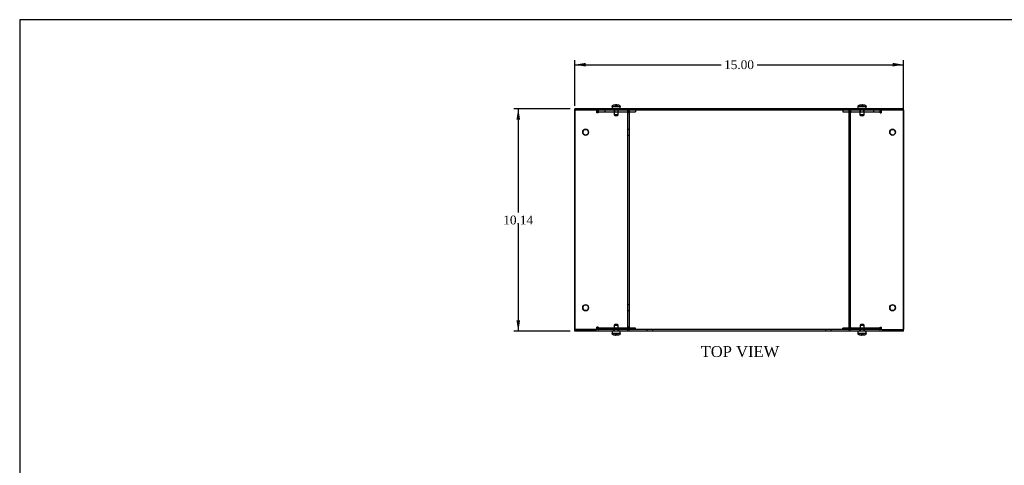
# Model space of a CAD drawing. Header units: inches. Extents: x 0.2 to 89.8, y -0.5 to 59.8.
# Tile 4 of 8: x 0.2 to 45.1, y 39.5 to 59.8. Entities that reach past the tile are written whole.
import ezdxf
from ezdxf.enums import TextEntityAlignment as Align
from ezdxf.lldxf.tags import DXFTag

# ---------------------------------------------------------------- set-up
doc = ezdxf.new("R2010")
doc.units = ezdxf.units.IN
doc.header["$MEASUREMENT"] = 0
for name, color, linetype in [('COM55579-5', 7, 'Continuous'), ('COM55580-5', 7, 'Continuous'), ('Default', 7, 'Continuous'), ('SCS19491', 7, 'Continuous')]:
    doc.layers.add(name, color=color, linetype=linetype)
doc.styles.add('SEACAD_Times_New_Roman', font='times.ttf')
tags = doc.linetypes.add('HIDDEN2', pattern=[0.1875, 0.125, -0.0625]).pattern_tags.tags
tags[6:7] = [DXFTag(74, 4), DXFTag(75, 0), DXFTag(340, '0'), DXFTag(46, 0.0), DXFTag(50, 0.0), DXFTag(44, 0.0), DXFTag(45, 0.0)]
tags[4:5] = [DXFTag(74, 4), DXFTag(75, 0), DXFTag(340, '0'), DXFTag(46, 0.0), DXFTag(50, 0.0), DXFTag(44, 0.0), DXFTag(45, 0.0)]
doc.dimstyles.new('HAMMOND_(STH_-_66x44)', dxfattribs={"dimtxt": 0.4, "dimasz": 0.5, "dimexe": 0.2, "dimexo": 0.2, "dimgap": 0.1, "dimtad": 0, "dimtih": 1, "dimtoh": 1, "dimzin": 0, "dimdsep": 46, "dimtxsty": 'SEACAD_Times_New_Roman', "dimblk1": '_SE_FILLED', "dimblk2": '_SE_FILLED', "dimsah": 1, "dimcen": 0.2, "dimadec": 0, "dimazin": 0, "dimtfac": 0.8, "dimtofl": 0, "dimtmove": 0, "dimatfit": 3, "dimfxl": 1, "dimtolj": 1, "dimtzin": 0, "dimarcsym": 0})

# ---------------------------------------------------------------- blocks, each defined once
blk = doc.blocks.new('SE1')
at = {"layer": 'COM55579-5', "color": 7, "linetype": 'Continuous'}
for p, q in [((25.55, 55.65), (25.55, 55.722)), ((26.539, 55.722), (25.55, 55.722)), ((26.559, 55.722), (26.539, 55.722)), ((27.969, 55.722), (26.559, 55.722)), ((27.978, 55.722), (27.969, 55.722)), ((38.122, 55.722), (27.978, 55.722)), ((27.978, 55.65), (27.978, 55.722)), ((38.13, 55.722), (38.122, 55.722)), ((38.122, 55.65), (38.122, 55.722)), ((39.54, 55.722), (38.13, 55.722)), ((39.561, 55.722), (39.54, 55.722)), ((40.55, 55.722), (39.561, 55.722)), ((40.55, 55.65), (40.55, 55.722)), ((26.539, 55.65), (25.55, 55.65)), ((26.559, 55.65), (26.539, 55.65)), ((27.969, 55.65), (26.559, 55.65)), ((27.978, 55.65), (27.969, 55.65)), ((38.122, 55.65), (27.978, 55.65)), ((38.13, 55.65), (38.122, 55.65)), ((39.54, 55.65), (38.13, 55.65)), ((39.561, 55.65), (39.54, 55.65)), ((40.55, 55.65), (39.561, 55.65)), ((25.55, 45.578), (25.55, 45.65)), ((26.539, 45.65), (25.55, 45.65)), ((26.539, 45.578), (25.55, 45.578)), ((26.559, 45.65), (26.539, 45.65)), ((26.559, 45.578), (26.539, 45.578)), ((27.969, 45.65), (26.559, 45.65)), ((27.969, 45.578), (26.559, 45.578)), ((27.978, 45.65), (27.969, 45.65)), ((27.978, 45.578), (27.969, 45.578)), ((38.122, 45.65), (27.978, 45.65)), ((27.978, 45.578), (27.978, 45.65)), ((38.122, 45.578), (27.978, 45.578)), ((38.13, 45.65), (38.122, 45.65)), ((38.122, 45.578), (38.122, 45.65)), ((38.13, 45.578), (38.122, 45.578)), ((39.54, 45.65), (38.13, 45.65)), ((39.54, 45.578), (38.13, 45.578)), ((39.558, 45.65), (39.54, 45.65)), ((39.561, 45.578), (39.54, 45.578)), ((40.55, 45.578), (39.561, 45.578)), ((40.55, 45.65), (40.55, 45.65)), ((40.55, 45.578), (40.55, 45.65))]:
    blk.add_line(p, q, dxfattribs=at)
at = {"layer": 'COM55579-5', "color": 7, "linetype": 'HIDDEN2'}
for p, q in [((25.917, 55.722), (25.917, 55.65)), ((26.183, 55.65), (26.183, 55.722)), ((27.316, 55.722), (27.316, 55.65)), ((27.566, 55.65), (27.566, 55.722)), ((28.845, 55.722), (28.845, 55.65)), ((29.111, 55.65), (29.111, 55.722)), ((36.989, 55.722), (36.989, 55.65)), ((37.255, 55.65), (37.255, 55.722)), ((38.533, 55.722), (38.533, 55.65)), ((38.783, 55.65), (38.783, 55.722)), ((39.917, 55.722), (39.917, 55.65)), ((40.183, 55.65), (40.183, 55.722)), ((25.917, 45.65), (25.917, 45.578)), ((26.183, 45.578), (26.183, 45.65)), ((27.316, 45.65), (27.316, 45.578)), ((27.566, 45.578), (27.566, 45.65)), ((28.845, 45.65), (28.845, 45.578)), ((29.111, 45.578), (29.111, 45.65)), ((36.989, 45.65), (36.989, 45.578)), ((37.255, 45.578), (37.255, 45.65)), ((38.534, 45.65), (38.534, 45.578)), ((38.784, 45.578), (38.784, 45.65)), ((39.917, 45.65), (39.917, 45.578)), ((40.183, 45.578), (40.183, 45.65))]:
    blk.add_line(p, q, dxfattribs=at)
at = {"layer": 'COM55580-5', "color": 7, "linetype": 'Continuous'}
for p, q in [((25.55, 55.65), (25.55, 45.65)), ((26.568, 55.65), (26.568, 55.542)), ((26.568, 55.542), (26.568, 55.542)), ((26.619, 55.65), (26.619, 55.644)), ((26.619, 55.644), (26.619, 55.65)), ((27.967, 55.65), (27.967, 55.542)), ((27.967, 55.542), (27.967, 55.542)), ((27.978, 45.65), (27.978, 55.65)), ((28.05, 45.65), (28.05, 55.65)), ((28.05, 55.578), (28.321, 55.578)), ((28.05, 45.722), (28.05, 55.578)), ((28.321, 55.65), (28.321, 55.578)), ((28.321, 55.65), (28.321, 55.578)), ((28.321, 55.578), (28.321, 55.578)), ((37.779, 55.65), (37.779, 55.578)), ((37.779, 55.578), (38.05, 55.578)), ((38.05, 55.65), (38.05, 45.65)), ((38.122, 55.65), (38.122, 55.65)), ((38.122, 55.65), (38.122, 45.65)), ((38.132, 55.65), (38.132, 55.542)), ((38.132, 55.542), (38.132, 55.542)), ((39.481, 55.65), (39.481, 55.644)), ((39.532, 55.65), (39.532, 55.542)), ((39.532, 55.542), (39.532, 55.542)), ((40.55, 45.65), (40.55, 55.65)), ((40.55, 55.65), (40.55, 45.65)), ((40.55, 55.65), (40.55, 55.65)), ((25.55, 45.65), (26.539, 45.65)), ((26.568, 45.758), (26.568, 45.65)), ((26.568, 45.758), (26.568, 45.758)), ((26.619, 45.656), (26.619, 45.65)), ((26.619, 45.65), (26.619, 45.656)), ((27.967, 45.758), (27.967, 45.758)), ((27.967, 45.758), (27.967, 45.65)), ((27.978, 45.65), (27.978, 45.65)), ((28.321, 45.722), (28.05, 45.722)), ((28.321, 45.65), (28.321, 45.722)), ((28.321, 45.722), (28.321, 45.722)), ((28.321, 45.65), (28.321, 45.722)), ((38.05, 45.722), (37.779, 45.722)), ((37.779, 45.65), (37.779, 45.722)), ((38.122, 45.65), (38.05, 45.65)), ((38.132, 45.758), (38.132, 45.65)), ((38.132, 45.758), (38.132, 45.758)), ((39.481, 45.656), (39.481, 45.65)), ((39.532, 45.758), (39.532, 45.758)), ((39.532, 45.758), (39.532, 45.65)), ((39.558, 45.65), (40.55, 45.65))]:
    blk.add_line(p, q, dxfattribs=at)
at = {"layer": 'COM55580-5', "color": 7, "linetype": 'HIDDEN2'}
for p, q in [((25.55, 45.65), (25.55, 55.65)), ((26.568, 55.542), (26.568, 55.65)), ((26.619, 55.542), (26.568, 55.542)), ((26.619, 55.644), (26.619, 55.542)), ((26.619, 55.542), (26.619, 55.644)), ((26.619, 55.542), (26.619, 55.542)), ((26.619, 55.542), (26.619, 55.542)), ((26.644, 55.578), (28.043, 55.578)), ((26.921, 55.65), (26.921, 55.578)), ((26.921, 55.65), (26.921, 55.578)), ((27.359, 55.65), (27.359, 55.578)), ((27.359, 55.65), (27.359, 55.578)), ((27.529, 55.578), (27.529, 55.65)), ((27.529, 55.578), (27.529, 55.65)), ((27.967, 55.542), (27.967, 55.65)), ((28.018, 55.542), (27.967, 55.542)), ((27.978, 45.65), (27.978, 55.65)), ((28.018, 55.65), (28.018, 55.542)), ((28.018, 55.542), (28.018, 55.65)), ((28.018, 55.542), (28.018, 55.542)), ((28.018, 55.542), (28.018, 55.542)), ((28.043, 55.578), (28.05, 55.578)), ((28.05, 55.578), (28.05, 55.65)), ((37.779, 55.65), (37.779, 55.578)), ((38.05, 55.65), (38.05, 45.65)), ((38.05, 55.578), (38.056, 55.578)), ((38.056, 55.578), (39.455, 55.578)), ((38.081, 55.65), (38.081, 55.542)), ((38.081, 55.542), (38.132, 55.542)), ((38.082, 55.65), (38.082, 55.542)), ((38.122, 55.65), (38.122, 45.65)), ((38.132, 55.65), (38.132, 55.542)), ((38.132, 55.542), (38.133, 55.542)), ((38.57, 55.65), (38.57, 55.578)), ((38.57, 55.65), (38.57, 55.578)), ((38.74, 55.578), (38.74, 55.65)), ((38.74, 55.578), (38.74, 55.65)), ((39.178, 55.65), (39.178, 55.578)), ((39.178, 55.65), (39.178, 55.578)), ((39.455, 55.578), (39.455, 55.578)), ((39.481, 55.65), (39.481, 55.542)), ((39.481, 55.644), (39.481, 55.542)), ((39.481, 55.542), (39.532, 55.542)), ((39.532, 55.65), (39.532, 55.542)), ((39.532, 55.542), (39.532, 55.542)), ((28.05, 54.783), (27.978, 54.783)), ((27.978, 54.517), (28.05, 54.517)), ((28.05, 54.783), (28.05, 54.783)), ((28.05, 54.517), (28.05, 54.517)), ((38.122, 54.783), (38.05, 54.783)), ((38.05, 54.517), (38.122, 54.517)), ((38.122, 54.783), (38.122, 54.783)), ((38.122, 54.517), (38.122, 54.517)), ((28.05, 46.783), (27.978, 46.783)), ((28.05, 46.783), (28.05, 46.783)), ((38.122, 46.783), (38.05, 46.783)), ((38.122, 46.783), (38.122, 46.783)), ((27.978, 46.517), (28.05, 46.517)), ((28.05, 46.517), (28.05, 46.517)), ((38.05, 46.517), (38.122, 46.517)), ((38.122, 46.517), (38.122, 46.517)), ((26.619, 45.758), (26.568, 45.758)), ((26.568, 45.65), (26.568, 45.758)), ((26.619, 45.758), (26.619, 45.656)), ((26.619, 45.656), (26.619, 45.758)), ((26.619, 45.758), (26.619, 45.758)), ((26.619, 45.758), (26.619, 45.758)), ((28.043, 45.722), (26.644, 45.722)), ((26.921, 45.65), (26.921, 45.722)), ((26.921, 45.65), (26.921, 45.722)), ((27.359, 45.722), (27.359, 45.65)), ((27.359, 45.722), (27.359, 45.65)), ((27.529, 45.65), (27.529, 45.722)), ((27.529, 45.65), (27.529, 45.722)), ((28.018, 45.758), (27.967, 45.758)), ((27.967, 45.65), (27.967, 45.758)), ((28.018, 45.758), (28.018, 45.65)), ((28.018, 45.65), (28.018, 45.758)), ((28.018, 45.758), (28.018, 45.758)), ((28.018, 45.758), (28.018, 45.758)), ((28.05, 45.722), (28.043, 45.722)), ((28.05, 45.65), (28.05, 45.722)), ((37.779, 45.65), (37.779, 45.722)), ((38.056, 45.722), (38.05, 45.722)), ((39.455, 45.722), (38.056, 45.722)), ((38.081, 45.758), (38.081, 45.65)), ((38.081, 45.758), (38.132, 45.758)), ((38.082, 45.758), (38.082, 45.65)), ((38.132, 45.758), (38.132, 45.65)), ((38.132, 45.758), (38.133, 45.758)), ((38.57, 45.722), (38.57, 45.65)), ((38.57, 45.722), (38.57, 45.65)), ((38.74, 45.65), (38.74, 45.722)), ((38.74, 45.65), (38.74, 45.722)), ((39.178, 45.65), (39.178, 45.722)), ((39.178, 45.65), (39.178, 45.722)), ((39.455, 45.722), (39.455, 45.722)), ((39.481, 45.758), (39.481, 45.656)), ((39.481, 45.758), (39.532, 45.758)), ((39.481, 45.758), (39.481, 45.65)), ((39.532, 45.758), (39.532, 45.758)), ((39.532, 45.758), (39.532, 45.65))]:
    blk.add_line(p, q, dxfattribs=at)
at = {"layer": 'COM55580-5', "color": 7, "linetype": 'Continuous'}
for centre in [(26.05, 54.65), (40.05, 54.65), (26.05, 46.65), (40.05, 46.65)]:
    blk.add_circle(centre, 0.133, dxfattribs=at)
for centre, start, end in [((26.05, 54.65), 90.0715, 269.9309), ((40.05, 54.65), 90.016, 269.9833), ((26.05, 46.65), 90.0296, 269.9706), ((40.05, 46.65), 90.0289, 269.971)]:
    blk.add_arc(centre, 0.133, start, end, dxfattribs=at)
at = {"layer": 'COM55580-5', "color": 7, "linetype": 'HIDDEN2'}
for centre, start, end in [((26.05, 54.65), 0, 90.0715), ((26.05, 54.65), 269.9309, 0), ((40.05, 54.65), 0, 90.016), ((40.05, 54.65), 269.9833, 0), ((26.05, 46.65), 0, 90.0296), ((40.05, 46.65), 0, 90.0289), ((26.05, 46.65), 269.9706, 0), ((40.05, 46.65), 269.971, 0)]:
    blk.add_arc(centre, 0.133, start, end, dxfattribs=at)
at = {"layer": 'COM55580-5', "color": 7, "linetype": 'Continuous'}
for centre, major_axis, start_param, end_param in [((26.644, 55.542), (0, -0.108), 3.141593, 4.712389), ((28.043, 55.542), (0, 0.108), 1.532608, 1.570796), ((38.056, 55.542), (0, -0.108), 1.570796, 1.608984), ((39.455, 55.542), (0, 0.108), 4.712389, 6.283185), ((39.455, 55.542), (0, -0.108), 2.800982, 3.141593), ((26.644, 45.758), (0, -0.108), 4.712389, 6.283185), ((28.043, 45.758), (0, 0.108), 1.570796, 1.608984), ((38.056, 45.758), (0, -0.108), 1.532608, 1.570796), ((39.455, 45.758), (0, 0.108), 3.141593, 4.712389), ((39.455, 45.758), (0, -0.108), 0, 0.34061)]:
    blk.add_ellipse(centre, major_axis=major_axis, ratio=0.707107, start_param=start_param, end_param=end_param, dxfattribs=at)
at = {"layer": 'COM55580-5', "color": 7, "linetype": 'HIDDEN2'}
for centre, major_axis, start_param, end_param in [((26.644, 55.542), (0, 0.108), 0, 1.570796), ((26.644, 55.542), (0, -0.036), 3.141593, 4.712389), ((26.644, 55.542), (0, 0.036), 0, 1.570796), ((28.043, 55.542), (0, 0.108), 0, 1.532608), ((28.044, 55.542), (0, -0.108), 3.141593, 4.712389), ((28.043, 55.542), (0, 0.036), 0, 1.570796), ((28.044, 55.542), (0, -0.036), 3.141593, 4.712389), ((38.056, 55.542), (0, -0.108), 1.608984, 3.141593), ((38.056, 55.542), (0, 0.108), 4.712389, 6.283185), ((38.056, 55.542), (0, -0.036), 1.570796, 3.141593), ((38.056, 55.542), (0, 0.036), 4.712389, 6.283185), ((39.455, 55.542), (0, 0.036), 4.712389, 6.283185), ((39.455, 55.542), (0, -0.036), 1.570796, 3.141593), ((39.455, 55.542), (0, -0.108), 1.570796, 2.800982), ((26.644, 45.758), (0, 0.108), 1.570796, 3.141593), ((26.644, 45.758), (0, -0.036), 4.712389, 6.283185), ((26.644, 45.758), (0, 0.036), 1.570796, 3.141593), ((28.044, 45.758), (0, -0.108), 4.712389, 6.283185), ((28.043, 45.758), (0, 0.108), 1.608984, 3.141593), ((28.043, 45.758), (0, 0.036), 1.570796, 3.141593), ((28.044, 45.758), (0, -0.036), 4.712389, 6.283185), ((38.056, 45.758), (0, -0.036), 0, 1.570796), ((38.056, 45.758), (0, 0.108), 3.141593, 4.712389), ((38.056, 45.758), (0, 0.036), 3.141593, 4.712389), ((38.056, 45.758), (0, -0.108), 0, 1.532608), ((39.455, 45.758), (0, 0.036), 3.141593, 4.712389), ((39.455, 45.758), (0, -0.036), 0, 1.570796), ((39.455, 45.758), (0, -0.108), 0.34061, 1.570796)]:
    blk.add_ellipse(centre, major_axis=major_axis, ratio=0.707107, start_param=start_param, end_param=end_param, dxfattribs=at)
at = {"layer": 'SCS19491', "color": 7, "linetype": 'Continuous'}
for p, q in [((27.253, 55.807), (27.253, 55.747)), ((27.257, 55.822), (27.255, 55.822)), ((27.348, 55.897), (27.419, 55.897)), ((27.421, 55.893), (27.48, 55.892)), ((27.474, 55.897), (27.472, 55.897)), ((27.479, 55.897), (27.477, 55.897)), ((27.477, 55.892), (27.477, 55.897)), ((27.479, 55.897), (27.534, 55.897)), ((27.48, 55.892), (27.479, 55.897)), ((27.625, 55.822), (27.627, 55.822)), ((27.628, 55.747), (27.628, 55.807)), ((38.471, 55.807), (38.471, 55.747)), ((38.475, 55.822), (38.472, 55.822)), ((38.566, 55.897), (38.627, 55.897)), ((38.627, 55.897), (38.637, 55.897)), ((38.628, 55.893), (38.688, 55.893)), ((38.683, 55.897), (38.68, 55.897)), ((38.687, 55.897), (38.685, 55.897)), ((38.687, 55.897), (38.751, 55.897)), ((38.688, 55.893), (38.687, 55.897)), ((38.842, 55.822), (38.845, 55.822)), ((38.846, 55.747), (38.846, 55.807)), ((27.254, 45.553), (27.254, 45.493)), ((27.257, 45.478), (27.255, 45.478)), ((27.403, 45.403), (27.348, 45.403)), ((27.461, 45.408), (27.401, 45.408)), ((27.401, 45.408), (27.403, 45.403)), ((27.403, 45.403), (27.405, 45.403)), ((27.405, 45.408), (27.405, 45.403)), ((27.407, 45.403), (27.41, 45.403)), ((27.534, 45.403), (27.463, 45.403)), ((27.625, 45.478), (27.627, 45.478)), ((27.629, 45.493), (27.629, 45.553)), ((38.471, 45.553), (38.471, 45.493)), ((38.475, 45.478), (38.472, 45.478)), ((38.62, 45.403), (38.566, 45.403)), ((38.679, 45.408), (38.619, 45.408)), ((38.619, 45.408), (38.62, 45.403)), ((38.62, 45.403), (38.623, 45.403)), ((38.623, 45.408), (38.623, 45.403)), ((38.625, 45.403), (38.627, 45.403)), ((38.751, 45.403), (38.68, 45.403)), ((38.842, 45.478), (38.845, 45.478)), ((38.846, 45.493), (38.846, 45.553))]:
    blk.add_line(p, q, dxfattribs=at)
at = {"layer": 'SCS19491', "color": 7, "linetype": 'HIDDEN2'}
for p, q in [((27.257, 55.822), (27.417, 55.822)), ((27.346, 55.722), (27.346, 55.44)), ((27.471, 55.893), (27.411, 55.893)), ((27.411, 55.822), (27.411, 55.893)), ((27.414, 55.822), (27.414, 55.897)), ((27.417, 55.897), (27.417, 55.822)), ((27.417, 55.822), (27.421, 55.822)), ((27.421, 55.822), (27.421, 55.893)), ((27.421, 55.822), (27.48, 55.822)), ((27.471, 55.822), (27.471, 55.893)), ((27.477, 55.897), (27.474, 55.897)), ((27.474, 55.897), (27.474, 55.822)), ((27.477, 55.822), (27.477, 55.892)), ((27.48, 55.822), (27.48, 55.892)), ((27.48, 55.822), (27.625, 55.822)), ((27.536, 55.44), (27.536, 55.722)), ((38.475, 55.822), (38.625, 55.822)), ((38.563, 55.722), (38.563, 55.44)), ((38.679, 55.893), (38.619, 55.892)), ((38.619, 55.822), (38.619, 55.892)), ((38.622, 55.822), (38.622, 55.897)), ((38.625, 55.897), (38.625, 55.822)), ((38.625, 55.822), (38.628, 55.822)), ((38.628, 55.893), (38.628, 55.893)), ((38.628, 55.822), (38.628, 55.893)), ((38.628, 55.822), (38.688, 55.822)), ((38.632, 55.822), (38.632, 55.897)), ((38.634, 55.897), (38.634, 55.822)), ((38.638, 55.893), (38.698, 55.892)), ((38.638, 55.822), (38.638, 55.893)), ((38.679, 55.822), (38.679, 55.893)), ((38.685, 55.897), (38.683, 55.897)), ((38.683, 55.897), (38.683, 55.822)), ((38.685, 55.822), (38.685, 55.897)), ((38.688, 55.822), (38.688, 55.893)), ((38.688, 55.822), (38.842, 55.822)), ((38.692, 55.897), (38.692, 55.822)), ((38.694, 55.822), (38.694, 55.897)), ((38.698, 55.822), (38.698, 55.892)), ((38.753, 55.44), (38.753, 55.722)), ((27.536, 55.44), (27.346, 55.44)), ((27.346, 55.44), (27.376, 55.41)), ((27.376, 55.41), (27.506, 55.41)), ((27.506, 55.41), (27.536, 55.44)), ((38.753, 55.44), (38.563, 55.44)), ((38.563, 55.44), (38.593, 55.41)), ((38.593, 55.41), (38.723, 55.41)), ((38.723, 55.41), (38.753, 55.44)), ((27.376, 45.891), (27.346, 45.861)), ((27.346, 45.861), (27.536, 45.861)), ((27.346, 45.861), (27.346, 45.578)), ((27.506, 45.891), (27.376, 45.891)), ((27.536, 45.861), (27.506, 45.891)), ((27.536, 45.578), (27.536, 45.861)), ((38.594, 45.891), (38.564, 45.861)), ((38.564, 45.861), (38.754, 45.861)), ((38.564, 45.861), (38.564, 45.578)), ((38.724, 45.891), (38.594, 45.891)), ((38.754, 45.861), (38.724, 45.891)), ((38.754, 45.578), (38.754, 45.861)), ((27.401, 45.478), (27.257, 45.478)), ((27.461, 45.478), (27.401, 45.478)), ((27.401, 45.478), (27.401, 45.408)), ((27.405, 45.478), (27.405, 45.408)), ((27.405, 45.403), (27.407, 45.403)), ((27.407, 45.403), (27.407, 45.478)), ((27.411, 45.478), (27.411, 45.407)), ((27.411, 45.407), (27.471, 45.407)), ((27.465, 45.478), (27.461, 45.478)), ((27.461, 45.478), (27.461, 45.408)), ((27.625, 45.478), (27.465, 45.478)), ((27.465, 45.403), (27.465, 45.478)), ((27.467, 45.478), (27.467, 45.403)), ((27.471, 45.478), (27.471, 45.407)), ((38.619, 45.478), (38.475, 45.478)), ((38.679, 45.478), (38.619, 45.478)), ((38.619, 45.478), (38.619, 45.408)), ((38.623, 45.478), (38.623, 45.408)), ((38.623, 45.403), (38.625, 45.403)), ((38.625, 45.403), (38.625, 45.478)), ((38.629, 45.478), (38.629, 45.407)), ((38.629, 45.407), (38.689, 45.407)), ((38.683, 45.478), (38.679, 45.478)), ((38.679, 45.478), (38.679, 45.408)), ((38.842, 45.478), (38.683, 45.478)), ((38.683, 45.403), (38.683, 45.478)), ((38.685, 45.478), (38.685, 45.403)), ((38.689, 45.478), (38.689, 45.407))]:
    blk.add_line(p, q, dxfattribs=at)
at = {"layer": 'SCS19491', "color": 7, "linetype": 'Continuous'}
for centre, radius, start, end in [((27.343, 55.807), 0.09, 170.4059, 180), ((27.278, 55.747), 0.025, 180, 270), ((27.603, 55.747), 0.025, 270, 0), ((27.538, 55.807), 0.09, 0, 9.5941), ((38.561, 55.807), 0.09, 170.4059, 180), ((38.496, 55.747), 0.025, 180, 270), ((38.821, 55.747), 0.025, 270, 0), ((38.756, 55.807), 0.09, 0, 9.5941), ((27.279, 45.553), 0.025, 90, 180), ((27.344, 45.493), 0.09, 180, 189.5941), ((27.604, 45.553), 0.025, 0, 90), ((27.539, 45.493), 0.09, 350.4059, 0), ((38.496, 45.553), 0.025, 90, 180), ((38.561, 45.493), 0.09, 180, 189.5941), ((38.821, 45.553), 0.025, 0, 90), ((38.756, 45.493), 0.09, 350.4059, 0)]:
    blk.add_arc(centre, radius, start, end, dxfattribs=at)
for points in [[(27.257, 55.822), (27.258, 55.827), (27.259, 55.833), (27.263, 55.843), (27.265, 55.847), (27.271, 55.857), (27.274, 55.861), (27.281, 55.869), (27.285, 55.873), (27.293, 55.88), (27.297, 55.883), (27.307, 55.888), (27.312, 55.89), (27.322, 55.894), (27.327, 55.895), (27.337, 55.897), (27.343, 55.897), (27.348, 55.897)], [(27.534, 55.897), (27.539, 55.897), (27.544, 55.897), (27.555, 55.895), (27.56, 55.894), (27.57, 55.89), (27.575, 55.888), (27.584, 55.883), (27.589, 55.88), (27.597, 55.873), (27.601, 55.869), (27.608, 55.861), (27.611, 55.857), (27.616, 55.847), (27.619, 55.843), (27.622, 55.832), (27.624, 55.827), (27.625, 55.822)], [(38.475, 55.822), (38.476, 55.827), (38.477, 55.833), (38.481, 55.843), (38.483, 55.847), (38.488, 55.857), (38.491, 55.861), (38.498, 55.869), (38.502, 55.873), (38.51, 55.88), (38.515, 55.883), (38.524, 55.888), (38.529, 55.89), (38.539, 55.894), (38.544, 55.895), (38.555, 55.897), (38.56, 55.897), (38.566, 55.897)], [(38.751, 55.897), (38.757, 55.897), (38.762, 55.897), (38.772, 55.895), (38.778, 55.894), (38.788, 55.89), (38.793, 55.888), (38.802, 55.883), (38.806, 55.88), (38.815, 55.873), (38.819, 55.869), (38.826, 55.861), (38.829, 55.857), (38.834, 55.847), (38.836, 55.843), (38.84, 55.832), (38.841, 55.827), (38.842, 55.822)], [(27.348, 45.403), (27.343, 45.403), (27.338, 45.404), (27.327, 45.405), (27.322, 45.407), (27.312, 45.41), (27.307, 45.412), (27.297, 45.418), (27.293, 45.42), (27.285, 45.427), (27.281, 45.431), (27.274, 45.439), (27.271, 45.443), (27.265, 45.453), (27.263, 45.458), (27.259, 45.468), (27.258, 45.473), (27.257, 45.478)], [(27.625, 45.478), (27.624, 45.473), (27.623, 45.468), (27.619, 45.458), (27.617, 45.453), (27.611, 45.444), (27.608, 45.439), (27.601, 45.431), (27.597, 45.427), (27.589, 45.42), (27.585, 45.417), (27.575, 45.412), (27.57, 45.41), (27.56, 45.407), (27.555, 45.405), (27.544, 45.404), (27.539, 45.403), (27.534, 45.403)], [(38.566, 45.403), (38.56, 45.403), (38.555, 45.404), (38.544, 45.405), (38.539, 45.407), (38.529, 45.41), (38.524, 45.412), (38.515, 45.418), (38.511, 45.42), (38.502, 45.427), (38.498, 45.431), (38.491, 45.439), (38.488, 45.443), (38.483, 45.453), (38.481, 45.458), (38.477, 45.468), (38.476, 45.473), (38.475, 45.478)], [(38.842, 45.478), (38.841, 45.473), (38.84, 45.468), (38.836, 45.458), (38.834, 45.453), (38.829, 45.444), (38.826, 45.439), (38.819, 45.431), (38.815, 45.427), (38.807, 45.42), (38.802, 45.417), (38.793, 45.412), (38.788, 45.41), (38.778, 45.407), (38.773, 45.405), (38.762, 45.404), (38.757, 45.403), (38.751, 45.403)]]:
    blk.add_open_spline(points, degree=3, knots=[0, 0, 0, 0, 0.125, 0.125, 0.25, 0.25, 0.375, 0.375, 0.5, 0.5, 0.625, 0.625, 0.75, 0.75, 0.875, 0.875, 1, 1, 1, 1], dxfattribs=at)
for points in [[(27.419, 55.897), (27.42, 55.897), (27.42, 55.896), (27.421, 55.893)], [(27.472, 55.897), (27.472, 55.897), (27.471, 55.896), (27.471, 55.893)], [(38.627, 55.897), (38.628, 55.897), (38.628, 55.896), (38.628, 55.893)], [(27.41, 45.403), (27.41, 45.403), (27.411, 45.405), (27.411, 45.407)], [(27.463, 45.403), (27.462, 45.403), (27.462, 45.405), (27.461, 45.408)], [(38.627, 45.403), (38.628, 45.403), (38.628, 45.405), (38.629, 45.407)], [(38.68, 45.403), (38.68, 45.403), (38.679, 45.405), (38.679, 45.408)]]:
    blk.add_open_spline(points, degree=3, dxfattribs=at)
blk = doc.blocks.new('DMBLK7390')
at = {"layer": 'Default', "linetype": 'Continuous', "transparency": 16777216}
for points in [[(26.05, 57.813), (25.55, 57.73), (26.05, 57.646)], [(40.05, 57.813), (40.05, 57.646), (40.55, 57.73)]]:
    blk.add_hatch(color=7, dxfattribs=at).paths.add_polyline_path(points)
at = {"layer": 'Default', "color": 7, "linetype": 'Continuous', "transparency": 16777216}
for p, q in [((25.55, 55.85), (25.55, 57.93)), ((25.55, 57.73), (32.227, 57.73)), ((33.872, 57.73), (40.55, 57.73)), ((40.55, 50.85), (40.55, 57.93))]:
    blk.add_line(p, q, dxfattribs=at)
at = {"layer": 'Default', "color": 7, "linetype": 'Continuous', "transparency": 16777216, "style": 'SEACAD_Times_New_Roman'}
blk.add_text('15.00', height=0.4, dxfattribs=at).set_placement((32.367, 57.93), align=Align.TOP_LEFT)
blk = doc.blocks.new('_SE_FILLED')
at = {"color": 0}
blk.add_line((0, 0), (-1, 0), dxfattribs=at)
blk.add_solid([(0, 0), (-1, -0.1665), (-1, 0.1665), (0, 0)], dxfattribs=at)
blk = doc.blocks.new('DMBLK7410')
at = {"layer": 'Default', "linetype": 'Continuous', "transparency": 16777216}
for points in [[(22.894, 55.222), (23.061, 55.222), (22.977, 55.722)], [(22.894, 46.078), (22.977, 45.578), (23.061, 46.078)]]:
    blk.add_hatch(color=7, dxfattribs=at).paths.add_polyline_path(points)
at = {"layer": 'Default', "color": 7, "linetype": 'Continuous', "transparency": 16777216}
for p, q in [((25.35, 55.722), (22.777, 55.722)), ((22.977, 55.722), (22.977, 50.99)), ((22.977, 50.45), (22.977, 45.578)), ((25.35, 45.578), (22.777, 45.578))]:
    blk.add_line(p, q, dxfattribs=at)
at = {"layer": 'Default', "color": 7, "linetype": 'Continuous', "transparency": 16777216, "style": 'SEACAD_Times_New_Roman'}
blk.add_text('10.14', height=0.4, dxfattribs=at).set_placement((22.295, 50.85), align=Align.TOP_LEFT)
blk = doc.blocks.new('BORDER')
at = {"layer": 'Default', "color": 7, "linetype": 'Continuous'}
for p, q in [((0, 27.86), (-41.86, 27.86)), ((-41.86, 27.86), (-41.86, 0))]:
    blk.add_line(p, q, dxfattribs=at)

msp = doc.modelspace()

# ---------------------------------------------------------------- block references
at = {"layer": 'Default', "color": 7, "xscale": 2.14, "yscale": 2.14, "zscale": 2.14}
msp.add_blockref('BORDER', (89.818, 0.161), dxfattribs=at)
at = {"layer": 'Default'}
msp.add_blockref('SE1', (0, 0), dxfattribs=at)

# ---------------------------------------------------------------- texts
at = {"layer": 'Default', "color": 7, "linetype": 'Continuous', "style": 'SEACAD_Times_New_Roman'}
msp.add_text('TOP VIEW', height=0.5, dxfattribs=at).set_placement((31.296, 44.903), align=Align.TOP_LEFT)

# ---------------------------------------------------------------- dimensions: what is measured, and where the dimension line sits
at = {"layer": 'Default', "color": 7, "linetype": 'Continuous'}
dim = msp.add_linear_dim(base=(40.55, 57.73), p1=(25.55, 55.65), p2=(40.55, 50.65), text='\\A1;<>', dimstyle='HAMMOND_(STH_-_66x44)', dxfattribs=at)
dim.commit()
dim.dimension.update_dxf_attribs({"geometry": 'DMBLK7390', "text_midpoint": (33.05, 57.73), "dimtype": 160})
dim = msp.add_linear_dim(base=(22.977, 55.722), p1=(25.55, 55.722), p2=(25.55, 45.578), angle=270.0008, text='\\A1;<>', dimstyle='HAMMOND_(STH_-_66x44)', dxfattribs=at)
dim.commit()
dim.dimension.update_dxf_attribs({"geometry": 'DMBLK7410', "text_midpoint": (22.977, 50.65), "dimtype": 161})

doc.saveas('drawing.dxf')
